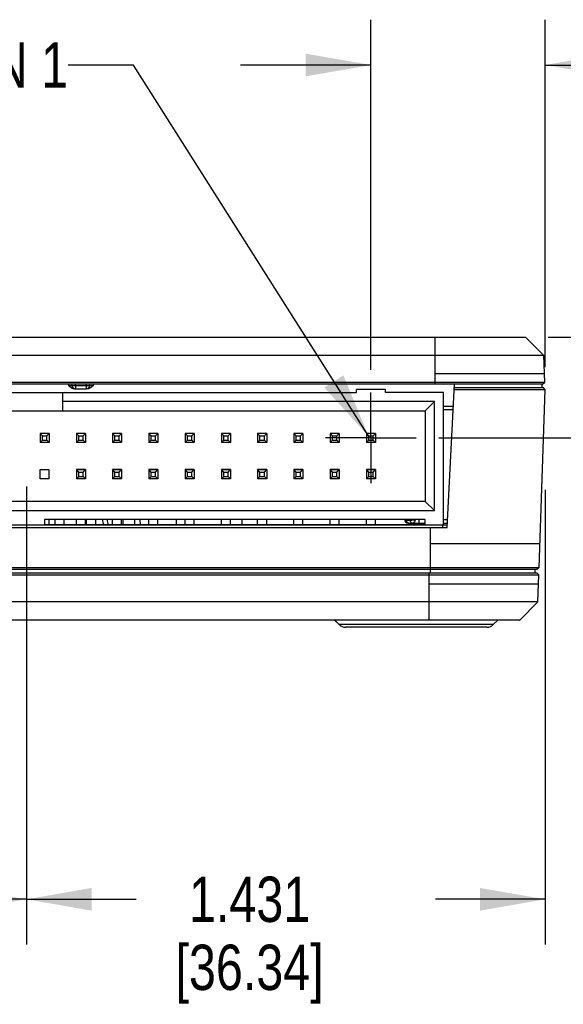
# Model space of a CAD drawing. Header units: inches. Extents: x 0 to 22, y 0 to 17.
# Tile 5 of 27: x 8.6 to 10.1, y 3.4 to 6.1. Entities that reach past the tile are written whole.
import ezdxf

# ---------------------------------------------------------------- set-up
doc = ezdxf.new("R2010")
doc.units = ezdxf.units.IN
doc.header["$LTSCALE"] = 1.21
doc.header["$MEASUREMENT"] = 0
doc.linetypes.add('CENTER', pattern=[0.6, 0.375, -0.075, 0.075, -0.075])
doc.layers.get('0').update_dxf_attribs({"linetype": 'CONTINUOUS'})
for name, color, linetype in [('COSMETIC', 7, 'CONTINUOUS'), ('DEFAULT_1', 7, 'CENTER'), ('DETAIL', 7, 'CONTINUOUS'), ('DIMENSIONS', 7, 'CONTINUOUS')]:
    doc.layers.add(name, color=color, linetype=linetype)
doc.styles.get("Standard").update_dxf_attribs({"font": 'txt', "width": 0.8})
doc.dimstyles.new('DIMSTYLE_1', dxfattribs={"dimtxt": 0.125, "dimasz": 0.18, "dimexe": 0.125, "dimexo": 0.0625, "dimgap": 0.0625, "dimtad": 0, "dimtih": 1, "dimtoh": 1, "dimdec": 3, "dimzin": 4, "dimdsep": 46, "dimtxsty": 'STANDARD', "dimblk": '_FILLED', "dimblk1": '_FILLED', "dimblk2": '_FILLED', "dimcen": 0.09, "dimadec": 0, "dimazin": 0, "dimtp": 0.001, "dimtm": 0.001, "dimtfac": 1, "dimtdec": 3, "dimtofl": 0, "dimtmove": 0, "dimatfit": 3, "dimldrblk": '_FILLED', "dimfxl": 1, "dimtolj": 1, "dimtzin": 4, "dimarcsym": 0})
doc.dimstyles.get("Standard").update_dxf_attribs({"dimtxt": 0.125, "dimasz": 0.18, "dimexe": 0.125, "dimexo": 0.0625, "dimgap": 0.09, "dimtad": 0, "dimtih": 1, "dimtoh": 1, "dimdec": 3, "dimzin": 4, "dimdsep": 46, "dimtxsty": 'STANDARD', "dimblk": '_FILLED', "dimblk1": '_FILLED', "dimblk2": '_FILLED', "dimcen": 0.09, "dimadec": 0, "dimazin": 0, "dimtol": 1, "dimtp": 0.01, "dimtm": 0.01, "dimtfac": 1, "dimtdec": 3, "dimtofl": 0, "dimtmove": 0, "dimatfit": 3, "dimldrblk": '_FILLED', "dimfxl": 1, "dimtolj": 1, "dimtzin": 4, "dimarcsym": 0})

# ---------------------------------------------------------------- blocks, each defined once
blk = doc.blocks.new('_FILLED')
at = {"color": 0, "linetype": 'BYBLOCK'}
blk.add_solid([(0, 0), (-1, 0.174), (-1, -0.174)], dxfattribs=at)
blk = doc.blocks.new('*D2')
at = {"layer": 'DIMENSIONS', "color": 2, "linetype": 'CONTINUOUS'}
for p, q in [((7.2234, 4.818), (7.2234, 3.5637)), ((8.6541, 4.8268), (8.6541, 3.5637)), ((7.2234, 3.6887), (7.5262, 3.6887)), ((8.6541, 3.6887), (8.3512, 3.6887))]:
    blk.add_line(p, q, dxfattribs=at)
at = {"layer": 'DIMENSIONS', "color": 2, "linetype": 'CONTINUOUS', "xscale": 0.18, "yscale": 0.18, "zscale": 0.18, "rotation": 180}
blk.add_blockref('_FILLED', (7.2234, 3.6887), dxfattribs=at)
at = {"layer": 'DIMENSIONS', "color": 2, "linetype": 'CONTINUOUS', "xscale": 0.18, "yscale": 0.18, "zscale": 0.18}
blk.add_blockref('_FILLED', (8.6541, 3.6887), dxfattribs=at)
at = {"layer": 'DIMENSIONS', "color": 2, "linetype": 'CONTINUOUS', "insert": (7.8387, 3.7512), "char_height": 0.125, "width": 0.7, "attachment_point": 2, "line_spacing_factor": 0.9}
blk.add_mtext('1.431\\P[36.34]', dxfattribs=at)
blk = doc.blocks.new('*D3')
at = {"layer": 'DIMENSIONS', "color": 2, "linetype": 'CONTINUOUS'}
for p, q in [((8.6541, 4.818), (8.6541, 3.5637)), ((10.0848, 4.818), (10.0848, 3.5637)), ((8.6541, 3.6887), (8.9569, 3.6887)), ((10.0848, 3.6887), (9.7819, 3.6887))]:
    blk.add_line(p, q, dxfattribs=at)
at = {"layer": 'DIMENSIONS', "color": 2, "linetype": 'CONTINUOUS', "xscale": 0.18, "yscale": 0.18, "zscale": 0.18, "rotation": 180}
blk.add_blockref('_FILLED', (8.6541, 3.6887), dxfattribs=at)
at = {"layer": 'DIMENSIONS', "color": 2, "linetype": 'CONTINUOUS', "xscale": 0.18, "yscale": 0.18, "zscale": 0.18}
blk.add_blockref('_FILLED', (10.0848, 3.6887), dxfattribs=at)
at = {"layer": 'DIMENSIONS', "color": 2, "linetype": 'CONTINUOUS', "insert": (9.2694, 3.7512), "char_height": 0.125, "width": 0.7, "attachment_point": 2, "line_spacing_factor": 0.9}
blk.add_mtext('1.431\\P[36.34]', dxfattribs=at)
blk = doc.blocks.new('*D13')
at = {"layer": 'DIMENSIONS', "color": 2, "linetype": 'CONTINUOUS'}
for p, q in [((9.6041, 5.1483), (9.6041, 6.1137)), ((10.0848, 5.156), (10.0848, 6.1137)), ((9.6041, 5.9887), (9.2441, 5.9887)), ((10.0848, 5.9887), (10.4338, 5.9887))]:
    blk.add_line(p, q, dxfattribs=at)
at = {"layer": 'DIMENSIONS', "color": 2, "linetype": 'CONTINUOUS', "xscale": 0.18, "yscale": 0.18, "zscale": 0.18}
blk.add_blockref('_FILLED', (9.6041, 5.9887), dxfattribs=at)
at = {"layer": 'DIMENSIONS', "color": 2, "linetype": 'CONTINUOUS', "xscale": 0.18, "yscale": 0.18, "zscale": 0.18, "rotation": 180}
blk.add_blockref('_FILLED', (10.0848, 5.9887), dxfattribs=at)
at = {"layer": 'DIMENSIONS', "color": 2, "linetype": 'CONTINUOUS', "insert": (10.4963, 6.0512), "char_height": 0.125, "width": 1.225, "attachment_point": 1, "line_spacing_factor": 0.9}
blk.add_mtext('.481{\\Ftxt.shx;\\W1.000000;\\H0.125000; }[12.21]', dxfattribs=at)
blk = doc.blocks.new('*D14')
at = {"layer": 'DIMENSIONS', "color": 2, "linetype": 'CONTINUOUS'}
for p, q in [((10.8253, 5.2387), (10.8253, 5.5987)), ((10.0926, 5.2387), (10.9503, 5.2387)), ((9.7917, 4.9607), (10.9503, 4.9607)), ((10.8253, 4.9607), (10.8253, 4.4902)), ((10.8253, 4.4902), (10.9428, 4.4902))]:
    blk.add_line(p, q, dxfattribs=at)
at = {"layer": 'DIMENSIONS', "color": 2, "linetype": 'CONTINUOUS', "xscale": 0.18, "yscale": 0.18, "zscale": 0.18}
for p, rotation in [((10.8253, 5.2387), 270.0000052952), ((10.8253, 4.9607), 90.0000052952)]:
    blk.add_blockref('_FILLED', p, dxfattribs=dict(at, rotation=rotation))
at = {"layer": 'DIMENSIONS', "color": 2, "linetype": 'CONTINUOUS', "insert": (11.0053, 4.5527), "char_height": 0.125, "width": 1.125, "attachment_point": 1, "line_spacing_factor": 0.9}
blk.add_mtext('.278{\\Ftxt.shx;\\W1.000000;\\H0.125000; }[7.06]', dxfattribs=at)

msp = doc.modelspace()

# ---------------------------------------------------------------- linework, layer by layer
at = {"color": 7, "linetype": 'CONTINUOUS'}
for p, q in [((7.278, 5.2387), (10.0301, 5.2387)), ((9.7801, 5.2387), (9.7801, 5.1087)), ((10.0301, 5.2387), (10.03, 5.2387)), ((10.0801, 5.1887), (10.0301, 5.2387)), ((7.2281, 5.1887), (10.0801, 5.1887)), ((10.0801, 5.1887), (10.0827, 5.1138)), ((9.7801, 5.1387), (10.0819, 5.1387)), ((10.0777, 5.1087), (7.2305, 5.1087)), ((9.7801, 5.1138), (7.5281, 5.1138)), ((8.7696, 5.1087), (8.7697, 5.1055)), ((8.7697, 5.1055), (8.7797, 5.1055)), ((8.7797, 5.1055), (8.7796, 5.1087)), ((8.7797, 5.1055), (8.7897, 5.1055)), ((8.7897, 5.1055), (8.7896, 5.1087)), ((8.7897, 5.1055), (8.7897, 5.0957)), ((8.7897, 5.1055), (8.8185, 5.1055)), ((8.8185, 5.1055), (8.8186, 5.1087)), ((8.8185, 5.1055), (8.8185, 5.0957)), ((8.8185, 5.1055), (8.8285, 5.1055)), ((8.8285, 5.1055), (8.8286, 5.1087)), ((8.8285, 5.1055), (8.8385, 5.1055)), ((8.8385, 5.1055), (8.8386, 5.1087)), ((9.9807, 5.1138), (9.7801, 5.1138)), ((9.8142, 4.7137), (9.8349, 5.1087)), ((10.0827, 5.1138), (9.9807, 5.1138)), ((10.0753, 5.1087), (10.0753, 5.0987)), ((10.0777, 5.1087), (10.0827, 5.1138)), ((10.0778, 5.1087), (10.0827, 5.1138)), ((7.5041, 5.0857), (9.5641, 5.0857)), ((8.7541, 5.0357), (8.7541, 5.0857)), ((8.7869, 5.0957), (8.8185, 5.0957)), ((9.6441, 5.0937), (9.5641, 5.0937)), ((9.5641, 5.0857), (9.5641, 5.0937)), ((9.6441, 5.0857), (9.6441, 5.0937)), ((9.8041, 5.0857), (9.6441, 5.0857)), ((9.8041, 4.7207), (9.8041, 5.0857)), ((10.0848, 5.0935), (9.8341, 5.0935)), ((10.0798, 5.0987), (9.8343, 5.0987)), ((10.0677, 4.6035), (10.0848, 5.0935)), ((10.0848, 5.0935), (10.0798, 5.0987)), ((9.7791, 5.0607), (8.7541, 5.0607)), ((9.7791, 5.0607), (9.7541, 5.0357)), ((9.7791, 4.7607), (9.7791, 5.0607)), ((7.5541, 5.0357), (9.7541, 5.0357)), ((9.7541, 5.0357), (9.7541, 4.7857)), ((9.8041, 5.0485), (9.8317, 5.0485)), ((9.8041, 5.0387), (9.8312, 5.0387)), ((8.6916, 4.9732), (8.6916, 4.9482)), ((8.6981, 4.9667), (8.6916, 4.9732)), ((8.7166, 4.9732), (8.6916, 4.9732)), ((8.6921, 4.9734), (8.7161, 4.9734)), ((8.7101, 4.9667), (8.7166, 4.9732)), ((8.7166, 4.9732), (8.7166, 4.9482)), ((8.7916, 4.9732), (8.7916, 4.9482)), ((8.8166, 4.9732), (8.7916, 4.9732)), ((8.7981, 4.9667), (8.7916, 4.9732)), ((8.7921, 4.9734), (8.8161, 4.9734)), ((8.7998, 4.9732), (8.7998, 4.9734)), ((8.8101, 4.9667), (8.8166, 4.9732)), ((8.8166, 4.9732), (8.8166, 4.9482)), ((8.8916, 4.9732), (8.8916, 4.9482)), ((8.9166, 4.9732), (8.8916, 4.9732)), ((8.8981, 4.9667), (8.8916, 4.9732)), ((8.8921, 4.9734), (8.9161, 4.9734)), ((8.9101, 4.9667), (8.9166, 4.9732)), ((8.9166, 4.9732), (8.9166, 4.9482)), ((8.9916, 4.9732), (8.9916, 4.9482)), ((9.0166, 4.9732), (8.9916, 4.9732)), ((8.9981, 4.9667), (8.9916, 4.9732)), ((8.9921, 4.9734), (9.0161, 4.9734)), ((9.0101, 4.9667), (9.0166, 4.9732)), ((9.0166, 4.9732), (9.0166, 4.9482)), ((9.1166, 4.9732), (9.0916, 4.9732)), ((9.0916, 4.9732), (9.0916, 4.9482)), ((9.0981, 4.9667), (9.0916, 4.9732)), ((9.0921, 4.9734), (9.1161, 4.9734)), ((9.1101, 4.9667), (9.1166, 4.9732)), ((9.1166, 4.9732), (9.1166, 4.9482)), ((9.2166, 4.9732), (9.1916, 4.9732)), ((9.1916, 4.9732), (9.1916, 4.9482)), ((9.1981, 4.9667), (9.1916, 4.9732)), ((9.1921, 4.9734), (9.2161, 4.9734)), ((9.2101, 4.9667), (9.2166, 4.9732)), ((9.2166, 4.9732), (9.2166, 4.9482)), ((9.3166, 4.9732), (9.2916, 4.9732)), ((9.2916, 4.9732), (9.2916, 4.9482)), ((9.2981, 4.9667), (9.2916, 4.9732)), ((9.2921, 4.9734), (9.3161, 4.9734)), ((9.3101, 4.9667), (9.3166, 4.9732)), ((9.3166, 4.9732), (9.3166, 4.9482)), ((9.4166, 4.9732), (9.3916, 4.9732)), ((9.3916, 4.9732), (9.3916, 4.9482)), ((9.3981, 4.9667), (9.3916, 4.9732)), ((9.3921, 4.9734), (9.4161, 4.9734)), ((9.4101, 4.9667), (9.4166, 4.9732)), ((9.4166, 4.9732), (9.4166, 4.9482)), ((9.5166, 4.9732), (9.4916, 4.9732)), ((9.4916, 4.9732), (9.4916, 4.9482)), ((9.4981, 4.9667), (9.4916, 4.9732)), ((9.4921, 4.9734), (9.5161, 4.9734)), ((9.5101, 4.9667), (9.5166, 4.9732)), ((9.5166, 4.9732), (9.5166, 4.9482)), ((9.6166, 4.9732), (9.5916, 4.9732)), ((9.5916, 4.9732), (9.5916, 4.9482)), ((9.5981, 4.9667), (9.5916, 4.9732)), ((9.5921, 4.9734), (9.6161, 4.9734)), ((9.6101, 4.9667), (9.6166, 4.9732)), ((9.6166, 4.9732), (9.6166, 4.9482)), ((8.6916, 4.9482), (8.6981, 4.9547)), ((8.7166, 4.9482), (8.6916, 4.9482)), ((8.7161, 4.9479), (8.6921, 4.9479)), ((8.6981, 4.9547), (8.6981, 4.9667)), ((8.6981, 4.9667), (8.7101, 4.9667)), ((8.6981, 4.9547), (8.7101, 4.9547)), ((8.7101, 4.9547), (8.7101, 4.9667)), ((8.7101, 4.9547), (8.7166, 4.9482)), ((8.7916, 4.9482), (8.7981, 4.9547)), ((8.8166, 4.9482), (8.7916, 4.9482)), ((8.8161, 4.9479), (8.7921, 4.9479)), ((8.7981, 4.9547), (8.7981, 4.9667)), ((8.7981, 4.9667), (8.8101, 4.9667)), ((8.7981, 4.9547), (8.8101, 4.9547)), ((8.8101, 4.9547), (8.8101, 4.9667)), ((8.8101, 4.9547), (8.8166, 4.9482)), ((8.8916, 4.9482), (8.8981, 4.9547)), ((8.9166, 4.9482), (8.8916, 4.9482)), ((8.9161, 4.9479), (8.8921, 4.9479)), ((8.8981, 4.9547), (8.8981, 4.9667)), ((8.8981, 4.9667), (8.9101, 4.9667)), ((8.8981, 4.9547), (8.9101, 4.9547)), ((8.9101, 4.9547), (8.9101, 4.9667)), ((8.9101, 4.9547), (8.9166, 4.9482)), ((8.9916, 4.9482), (8.9981, 4.9547)), ((9.0166, 4.9482), (8.9916, 4.9482)), ((9.0161, 4.9479), (8.9921, 4.9479)), ((8.9981, 4.9547), (8.9981, 4.9667)), ((8.9981, 4.9667), (9.0101, 4.9667)), ((8.9981, 4.9547), (9.0101, 4.9547)), ((9.0101, 4.9547), (9.0101, 4.9667)), ((9.0101, 4.9547), (9.0166, 4.9482)), ((9.0916, 4.9482), (9.0981, 4.9547)), ((9.1166, 4.9482), (9.0916, 4.9482)), ((9.1161, 4.9479), (9.0921, 4.9479)), ((9.0981, 4.9667), (9.1101, 4.9667)), ((9.0981, 4.9547), (9.0981, 4.9667)), ((9.0981, 4.9547), (9.1101, 4.9547)), ((9.1101, 4.9547), (9.1101, 4.9667)), ((9.1101, 4.9547), (9.1166, 4.9482)), ((9.1916, 4.9482), (9.1981, 4.9547)), ((9.2166, 4.9482), (9.1916, 4.9482)), ((9.2161, 4.9479), (9.1921, 4.9479)), ((9.1981, 4.9667), (9.2101, 4.9667)), ((9.1981, 4.9547), (9.1981, 4.9667)), ((9.1981, 4.9547), (9.2101, 4.9547)), ((9.2101, 4.9547), (9.2101, 4.9667)), ((9.2101, 4.9547), (9.2166, 4.9482)), ((9.2916, 4.9482), (9.2981, 4.9547)), ((9.3166, 4.9482), (9.2916, 4.9482)), ((9.3161, 4.9479), (9.2921, 4.9479)), ((9.2981, 4.9667), (9.3101, 4.9667)), ((9.2981, 4.9547), (9.2981, 4.9667)), ((9.2981, 4.9547), (9.3101, 4.9547)), ((9.3101, 4.9547), (9.3101, 4.9667)), ((9.3101, 4.9547), (9.3166, 4.9482)), ((9.3916, 4.9482), (9.3981, 4.9547)), ((9.4166, 4.9482), (9.3916, 4.9482)), ((9.4161, 4.9479), (9.3921, 4.9479)), ((9.3981, 4.9667), (9.4101, 4.9667)), ((9.3981, 4.9547), (9.3981, 4.9667)), ((9.3981, 4.9547), (9.4101, 4.9547)), ((9.4101, 4.9547), (9.4101, 4.9667)), ((9.4101, 4.9547), (9.4166, 4.9482)), ((9.4916, 4.9482), (9.4981, 4.9547)), ((9.5166, 4.9482), (9.4916, 4.9482)), ((9.5161, 4.9479), (9.4921, 4.9479)), ((9.4981, 4.9667), (9.5101, 4.9667)), ((9.4981, 4.9547), (9.4981, 4.9667)), ((9.4981, 4.9547), (9.5101, 4.9547)), ((9.5101, 4.9547), (9.5101, 4.9667)), ((9.5101, 4.9547), (9.5166, 4.9482)), ((9.5916, 4.9482), (9.5981, 4.9547)), ((9.6166, 4.9482), (9.5916, 4.9482)), ((9.6161, 4.9479), (9.5921, 4.9479)), ((9.5981, 4.9667), (9.6101, 4.9667)), ((9.5981, 4.9547), (9.5981, 4.9667)), ((9.5981, 4.9547), (9.6101, 4.9547)), ((9.6101, 4.9547), (9.6101, 4.9667)), ((9.6101, 4.9547), (9.6166, 4.9482)), ((8.6921, 4.8479), (8.6921, 4.8734)), ((8.6921, 4.8734), (8.7161, 4.8734)), ((8.7161, 4.8734), (8.7161, 4.8479)), ((8.7916, 4.8732), (8.7916, 4.8482)), ((8.8166, 4.8732), (8.7916, 4.8732)), ((8.7981, 4.8667), (8.7916, 4.8732)), ((8.7921, 4.8734), (8.8161, 4.8734)), ((8.7981, 4.8547), (8.7981, 4.8667)), ((8.7981, 4.8667), (8.8101, 4.8667)), ((8.8101, 4.8667), (8.8166, 4.8732)), ((8.8101, 4.8547), (8.8101, 4.8667)), ((8.8166, 4.8732), (8.8166, 4.8482)), ((8.8916, 4.8732), (8.8916, 4.8482)), ((8.9166, 4.8732), (8.8916, 4.8732)), ((8.8981, 4.8667), (8.8916, 4.8732)), ((8.8921, 4.8734), (8.9161, 4.8734)), ((8.8981, 4.8547), (8.8981, 4.8667)), ((8.8981, 4.8667), (8.9101, 4.8667)), ((8.9101, 4.8667), (8.9166, 4.8732)), ((8.9101, 4.8547), (8.9101, 4.8667)), ((8.9166, 4.8732), (8.9166, 4.8482)), ((9.0166, 4.8732), (8.9916, 4.8732)), ((8.9916, 4.8732), (8.9916, 4.8482)), ((8.9981, 4.8667), (8.9916, 4.8732)), ((8.9921, 4.8734), (9.0161, 4.8734)), ((8.9981, 4.8667), (9.0101, 4.8667)), ((8.9981, 4.8547), (8.9981, 4.8667)), ((9.0101, 4.8667), (9.0166, 4.8732)), ((9.0101, 4.8547), (9.0101, 4.8667)), ((9.0166, 4.8732), (9.0166, 4.8482)), ((9.1166, 4.8732), (9.0916, 4.8732)), ((9.0916, 4.8732), (9.0916, 4.8482)), ((9.0981, 4.8667), (9.0916, 4.8732)), ((9.0921, 4.8734), (9.1161, 4.8734)), ((9.0981, 4.8667), (9.1101, 4.8667)), ((9.0981, 4.8547), (9.0981, 4.8667)), ((9.1101, 4.8667), (9.1166, 4.8732)), ((9.1101, 4.8547), (9.1101, 4.8667)), ((9.1166, 4.8732), (9.1166, 4.8482)), ((9.2166, 4.8732), (9.1916, 4.8732)), ((9.1916, 4.8732), (9.1916, 4.8482)), ((9.1981, 4.8667), (9.1916, 4.8732)), ((9.1921, 4.8734), (9.2161, 4.8734)), ((9.1981, 4.8667), (9.2101, 4.8667)), ((9.1981, 4.8547), (9.1981, 4.8667)), ((9.2101, 4.8667), (9.2166, 4.8732)), ((9.2101, 4.8547), (9.2101, 4.8667)), ((9.2166, 4.8732), (9.2166, 4.8482)), ((9.3166, 4.8732), (9.2916, 4.8732)), ((9.2916, 4.8732), (9.2916, 4.8482)), ((9.2981, 4.8667), (9.2916, 4.8732)), ((9.2921, 4.8734), (9.3161, 4.8734)), ((9.2981, 4.8667), (9.3101, 4.8667)), ((9.2981, 4.8547), (9.2981, 4.8667)), ((9.3101, 4.8667), (9.3166, 4.8732)), ((9.3101, 4.8547), (9.3101, 4.8667)), ((9.3166, 4.8732), (9.3166, 4.8482)), ((9.4166, 4.8732), (9.3916, 4.8732)), ((9.3916, 4.8732), (9.3916, 4.8482)), ((9.3981, 4.8667), (9.3916, 4.8732)), ((9.3921, 4.8734), (9.4161, 4.8734)), ((9.3981, 4.8667), (9.4101, 4.8667)), ((9.3981, 4.8547), (9.3981, 4.8667)), ((9.4101, 4.8667), (9.4166, 4.8732)), ((9.4101, 4.8547), (9.4101, 4.8667)), ((9.4166, 4.8732), (9.4166, 4.8482)), ((9.5166, 4.8732), (9.4916, 4.8732)), ((9.4916, 4.8732), (9.4916, 4.8482)), ((9.4981, 4.8667), (9.4916, 4.8732)), ((9.4921, 4.8734), (9.5161, 4.8734)), ((9.4981, 4.8667), (9.5101, 4.8667)), ((9.4981, 4.8547), (9.4981, 4.8667)), ((9.5101, 4.8667), (9.5166, 4.8732)), ((9.5101, 4.8547), (9.5101, 4.8667)), ((9.5166, 4.8732), (9.5166, 4.8482)), ((9.6166, 4.8732), (9.5916, 4.8732)), ((9.5916, 4.8732), (9.5916, 4.8482)), ((9.5981, 4.8667), (9.5916, 4.8732)), ((9.5921, 4.8734), (9.6161, 4.8734)), ((9.5981, 4.8667), (9.6101, 4.8667)), ((9.5981, 4.8547), (9.5981, 4.8667)), ((9.6101, 4.8667), (9.6166, 4.8732)), ((9.6101, 4.8547), (9.6101, 4.8667)), ((9.6166, 4.8732), (9.6166, 4.8482)), ((8.7161, 4.8479), (8.6921, 4.8479)), ((8.7916, 4.8482), (8.7981, 4.8547)), ((8.8166, 4.8482), (8.7916, 4.8482)), ((8.8161, 4.8479), (8.7921, 4.8479)), ((8.7981, 4.8547), (8.8101, 4.8547)), ((8.8101, 4.8547), (8.8166, 4.8482)), ((8.8916, 4.8482), (8.8981, 4.8547)), ((8.9166, 4.8482), (8.8916, 4.8482)), ((8.9161, 4.8479), (8.8921, 4.8479)), ((8.8981, 4.8547), (8.9101, 4.8547)), ((8.9101, 4.8547), (8.9166, 4.8482)), ((8.9916, 4.8482), (8.9981, 4.8547)), ((9.0166, 4.8482), (8.9916, 4.8482)), ((9.0161, 4.8479), (8.9921, 4.8479)), ((8.9981, 4.8547), (9.0101, 4.8547)), ((9.0101, 4.8547), (9.0166, 4.8482)), ((9.0916, 4.8482), (9.0981, 4.8547)), ((9.1166, 4.8482), (9.0916, 4.8482)), ((9.1161, 4.8479), (9.0921, 4.8479)), ((9.0981, 4.8547), (9.1101, 4.8547)), ((9.1101, 4.8547), (9.1166, 4.8482)), ((9.1916, 4.8482), (9.1981, 4.8547)), ((9.2166, 4.8482), (9.1916, 4.8482)), ((9.2161, 4.8479), (9.1921, 4.8479)), ((9.1981, 4.8547), (9.2101, 4.8547)), ((9.2101, 4.8547), (9.2166, 4.8482)), ((9.2916, 4.8482), (9.2981, 4.8547)), ((9.3166, 4.8482), (9.2916, 4.8482)), ((9.3161, 4.8479), (9.2921, 4.8479)), ((9.2981, 4.8547), (9.3101, 4.8547)), ((9.3101, 4.8547), (9.3166, 4.8482)), ((9.3916, 4.8482), (9.3981, 4.8547)), ((9.4166, 4.8482), (9.3916, 4.8482)), ((9.4161, 4.8479), (9.3921, 4.8479)), ((9.3981, 4.8547), (9.4101, 4.8547)), ((9.4101, 4.8547), (9.4166, 4.8482)), ((9.4916, 4.8482), (9.4981, 4.8547)), ((9.5166, 4.8482), (9.4916, 4.8482)), ((9.5161, 4.8479), (9.4921, 4.8479)), ((9.4981, 4.8547), (9.5101, 4.8547)), ((9.5101, 4.8547), (9.5166, 4.8482)), ((9.5916, 4.8482), (9.5981, 4.8547)), ((9.6166, 4.8482), (9.5916, 4.8482)), ((9.6161, 4.8479), (9.5921, 4.8479)), ((9.5981, 4.8547), (9.6101, 4.8547)), ((9.6101, 4.8547), (9.6166, 4.8482)), ((9.7541, 4.7857), (7.5541, 4.7857)), ((9.7791, 4.7607), (9.7541, 4.7857)), ((7.5291, 4.7607), (9.7791, 4.7607)), ((8.7041, 4.7357), (8.7041, 4.7207)), ((9.7541, 4.7357), (8.7041, 4.7357)), ((8.7166, 4.7207), (8.7166, 4.7357)), ((8.7328, 4.7207), (8.7328, 4.7356)), ((8.7584, 4.7207), (8.7584, 4.7356)), ((8.7916, 4.7207), (8.7916, 4.7357)), ((8.8166, 4.7207), (8.8166, 4.7357)), ((8.8194, 4.7207), (8.8194, 4.7356)), ((8.845, 4.7207), (8.845, 4.7356)), ((8.8916, 4.7207), (8.8916, 4.7357)), ((8.9166, 4.7207), (8.9166, 4.7357)), ((8.9202, 4.7357), (8.9194, 4.7207)), ((8.9531, 4.7207), (8.9528, 4.7357)), ((8.9681, 4.7207), (8.9678, 4.7357)), ((8.9916, 4.7207), (8.9916, 4.7357)), ((9.0166, 4.7207), (9.0166, 4.7357)), ((9.0681, 4.7207), (9.0681, 4.7357)), ((9.0916, 4.7207), (9.0916, 4.7357)), ((9.1166, 4.7207), (9.1166, 4.7357)), ((9.1916, 4.7207), (9.1916, 4.7357)), ((9.2166, 4.7207), (9.2166, 4.7357)), ((9.2491, 4.7207), (9.2491, 4.7357)), ((9.2916, 4.7207), (9.2916, 4.7357)), ((9.3166, 4.7207), (9.3166, 4.7357)), ((9.3916, 4.7207), (9.3916, 4.7357)), ((9.4166, 4.7207), (9.4166, 4.7357)), ((9.4916, 4.7207), (9.4916, 4.7357)), ((9.5166, 4.7207), (9.5166, 4.7357)), ((9.5916, 4.7207), (9.5916, 4.7357)), ((9.6166, 4.7207), (9.6166, 4.7357)), ((9.6986, 4.7344), (9.6984, 4.7357)), ((9.7011, 4.7341), (9.7009, 4.7357)), ((9.7011, 4.7341), (9.7118, 4.7341)), ((9.7071, 4.7257), (9.7541, 4.7257)), ((9.7118, 4.7341), (9.7116, 4.7357)), ((9.7367, 4.7257), (9.7368, 4.7355)), ((9.7541, 4.7207), (9.7541, 4.7357)), ((9.8041, 4.7355), (9.8153, 4.7355)), ((9.8041, 4.7257), (9.8148, 4.7257)), ((7.4938, 4.7207), (9.8145, 4.7207)), ((7.4942, 4.7137), (9.8142, 4.7137)), ((9.7672, 4.7137), (9.7672, 4.5887)), ((9.8016, 4.7207), (9.8016, 4.7137)), ((10.0699, 4.6686), (9.7672, 4.6686)), ((7.2456, 4.5987), (10.0627, 4.5987)), ((7.2463, 4.5887), (10.0619, 4.5887)), ((7.5412, 4.6035), (9.7672, 4.6035)), ((9.7643, 4.4587), (9.7643, 4.5887)), ((9.7672, 4.6035), (10.0677, 4.6035)), ((10.0572, 4.5887), (10.0572, 4.5987)), ((10.0669, 4.5835), (10.0619, 4.5887)), ((10.0625, 4.5987), (10.0675, 4.6035)), ((10.0677, 4.6035), (10.0627, 4.5987)), ((7.5443, 4.5835), (9.7643, 4.5835)), ((9.7643, 4.5835), (9.965, 4.5835)), ((9.965, 4.5835), (10.0669, 4.5835)), ((10.0643, 4.5087), (10.0669, 4.5835)), ((9.7643, 4.5586), (10.066, 4.5586)), ((10.0643, 4.5087), (7.5443, 4.5087)), ((10.0143, 4.4587), (10.0643, 4.5087)), ((10.0143, 4.4587), (7.2942, 4.4587)), ((9.5166, 4.446), (9.504, 4.4587)), ((9.5169, 4.446), (9.5042, 4.4587)), ((9.9415, 4.446), (9.9542, 4.4587)), ((10.0142, 4.4587), (10.0143, 4.4588)), ((10.0142, 4.4587), (10.0143, 4.4587)), ((9.9415, 4.446), (9.5166, 4.446)), ((9.9239, 4.4387), (9.5346, 4.4387))]:
    msp.add_line(p, q, dxfattribs=at)
for centre, radius, start, end in [((8.7897, 5.1057), 0.01, 181, 270), ((8.8185, 5.1057), 0.01, 270, 359), ((8.9262, 4.738), 0.0625, 182.1653, 196.1437), ((8.9262, 4.738), 0.05, 182.6901, 200.284), ((9.7071, 4.7357), 0.01, 181, 270), ((9.7071, 4.7357), 0.01, 181, 219.7022), ((9.7083, 4.7356), 0.00983, 187.3637, 194.2062), ((9.5343, 4.4637), 0.025, 225, 270), ((9.5346, 4.4637), 0.025, 225, 270), ((9.9239, 4.4637), 0.025, 270, 315)]:
    msp.add_arc(centre, radius, start, end, dxfattribs=at)
for points, knots in [([(8.7751, 5.1005), (8.7746, 5.1009), (8.7727, 5.1025), (8.771, 5.1042), (8.7697, 5.1055)], [0, 0, 0, 0, 0.25011, 1, 1, 1, 1]), ([(8.8385, 5.1055), (8.8372, 5.1042), (8.8355, 5.1025), (8.8336, 5.1009), (8.8331, 5.1005)], [0, 0, 0, 0, 0.749887, 1, 1, 1, 1]), ([(8.7811, 5.0969), (8.78, 5.0973), (8.7779, 5.0984), (8.776, 5.0998), (8.7751, 5.1005)], [0, 0, 0, 0, 0.500034, 1, 1, 1, 1]), ([(8.7869, 5.0957), (8.7864, 5.0957), (8.7844, 5.0958), (8.7825, 5.0963), (8.7811, 5.0969)], [0, 0, 0, 0, 0.249402, 1, 1, 1, 1]), ([(8.8271, 5.0969), (8.8267, 5.0967), (8.8248, 5.096), (8.8228, 5.0957), (8.8213, 5.0957)], [0, 0, 0, 0, 0.251189, 1, 1, 1, 1]), ([(8.8331, 5.1005), (8.8322, 5.0998), (8.8303, 5.0984), (8.8282, 5.0973), (8.8271, 5.0969)], [0, 0, 0, 0, 0.49997, 1, 1, 1, 1]), ([(9.6986, 4.7344), (9.6986, 4.7344), (9.6986, 4.7343), (9.6987, 4.7343), (9.6988, 4.7342), (9.699, 4.7342), (9.6993, 4.7341), (9.6996, 4.7341), (9.7003, 4.7341), (9.7008, 4.7341), (9.7011, 4.7341)], [0, 0, 0, 0, 0.034868, 0.059695, 0.090841, 0.173655, 0.285001, 0.424758, 0.591579, 1, 1, 1, 1]), ([(9.7039, 4.7268), (9.7026, 4.7274), (9.7004, 4.7293), (9.6991, 4.7319), (9.6988, 4.7332)], [0, 0, 0, 0, 0.499553, 1, 1, 1, 1]), ([(9.7011, 4.7341), (9.7012, 4.7334), (9.7015, 4.7319), (9.7021, 4.7305), (9.7024, 4.7299)], [0, 0, 0, 0, 0.508144, 1, 1, 1, 1]), ([(9.7024, 4.7299), (9.7027, 4.7292), (9.7035, 4.7281), (9.705, 4.7267), (9.7067, 4.7259), (9.7079, 4.7257), (9.7085, 4.7257)], [0, 0, 0, 0, 0.274462, 0.530434, 0.770635, 1, 1, 1, 1]), ([(9.7085, 4.7257), (9.7077, 4.7257), (9.7061, 4.7259), (9.7046, 4.7264), (9.7039, 4.7268)], [0, 0, 0, 0, 0.498603, 1, 1, 1, 1]), ([(9.7118, 4.7341), (9.7122, 4.7341), (9.7133, 4.7341), (9.7156, 4.7342), (9.7187, 4.7344), (9.7218, 4.7348), (9.7242, 4.7352), (9.7253, 4.7354), (9.7258, 4.7355)], [0, 0, 0, 0, 0.102131, 0.220686, 0.487625, 0.76101, 0.887406, 1, 1, 1, 1]), ([(9.7118, 4.7341), (9.7118, 4.7335), (9.712, 4.7324), (9.7127, 4.7303), (9.7138, 4.7284), (9.7153, 4.727), (9.7165, 4.7262), (9.7178, 4.7258), (9.7187, 4.7257), (9.7191, 4.7257)], [0, 0, 0, 0, 0.142346, 0.281986, 0.543759, 0.665376, 0.78113, 0.892202, 1, 1, 1, 1]), ([(9.7217, 4.7264), (9.7213, 4.7262), (9.7204, 4.7258), (9.7196, 4.7257), (9.7191, 4.7257)], [0, 0, 0, 0, 0.511769, 1, 1, 1, 1]), ([(9.7258, 4.7355), (9.7258, 4.7345), (9.7256, 4.7331), (9.7251, 4.7313), (9.7245, 4.7297), (9.7235, 4.7279), (9.7223, 4.7268), (9.7217, 4.7264)], [0, 0, 0, 0, 0.277761, 0.412874, 0.543095, 0.784784, 1, 1, 1, 1])]:
    msp.add_open_spline(points, degree=3, knots=knots, dxfattribs=at)
at = {"layer": 'COSMETIC', "color": 4, "linetype": 'CONTINUOUS'}
for p, q in [((9.7541, 4.7207), (8.7041, 4.7207)), ((9.8041, 4.7207), (9.8145, 4.7207))]:
    msp.add_line(p, q, dxfattribs=at)
at = {"layer": 'DEFAULT_1', "color": 7, "linetype": 'CENTER'}
for q in [(9.6041, 5.0858), (9.479, 4.9607), (9.7292, 4.9607), (9.6041, 4.8356)]:
    msp.add_line((9.6041, 4.9607), q, dxfattribs=at)

# ---------------------------------------------------------------- texts
at = {"layer": 'DETAIL', "color": 2, "linetype": 'CONTINUOUS', "insert": (8.7689, 6.0512), "char_height": 0.125, "width": 0.5, "attachment_point": 3, "line_spacing_factor": 0.9}
msp.add_mtext('PIN 1', dxfattribs=at)

# ---------------------------------------------------------------- dimensions: what is measured, and where the dimension line sits
at = {"layer": 'DIMENSIONS', "color": 2, "linetype": 'CONTINUOUS'}
for base, p1, p2, picture, middle in [((10.0848, 5.9887), (9.6041, 5.0858), (10.0848, 5.0935), '*D13', (11.1088, 5.9887)), ((8.6541, 3.6887), (7.2234, 4.8805), (8.6541, 4.8893), '*D2', (7.9387, 3.5949)), ((10.0848, 3.6887), (8.6541, 4.8805), (10.0848, 4.8805), '*D3', (9.3694, 3.5949))]:
    dim = msp.add_linear_dim(base=base, p1=p1, p2=p2, dimstyle='DIMSTYLE_1', dxfattribs=at)
    dim.commit()
    dim.dimension.update_dxf_attribs({"geometry": picture, "text_midpoint": middle, "dimtype": 160})
dim = msp.add_linear_dim(base=(10.8253, 4.9607), p1=(10.0301, 5.2387), p2=(9.7292, 4.9607), angle=270, dimstyle='DIMSTYLE_1', dxfattribs=at)
dim.commit()
dim.dimension.update_dxf_attribs({"geometry": '*D14', "text_midpoint": (11.5678, 4.4902), "dimtype": 160})

# ---------------------------------------------------------------- leaders
at = {"layer": 'DETAIL', "color": 2, "linetype": 'CONTINUOUS'}
msp.add_leader([(9.5981, 4.9645), (8.9489, 5.9887), (8.7689, 5.9887)], dimstyle='STANDARD', override={"dimtad": 0}, dxfattribs=at)

doc.saveas('drawing.dxf')
